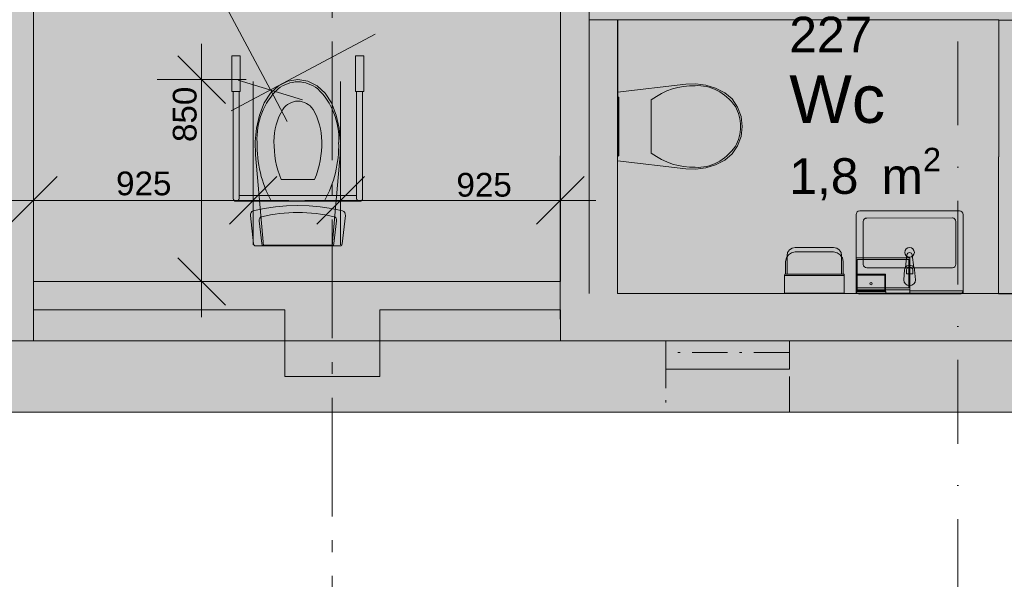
# Model space of a CAD drawing. Header units: millimetres. Extents: x -18529 to 56522, y -7462 to 46647.
# Tile 11 of 29: x 26584 to 30730, y -704 to 1652. Entities that reach past the tile are written whole.
import ezdxf

# ---------------------------------------------------------------- set-up
doc = ezdxf.new("R2010")
doc.units = ezdxf.units.MM
doc.header["$LTSCALE"] = 0.5
doc.header["$MEASUREMENT"] = 0
for name, pattern in [('Akselinje', [1500, 1000, -200, 100, -200]), ('Dot & Dashed', [13405.56, 7055.56, -3527.78, 0, -2822.22]), ('Over snittplan', [520, 300, -100, 20, -100]), ('PLINE', [0]), ('Prikk & stiplet', [1340.555525, 705.555534, -352.777767, 0, -282.222223])]:
    doc.linetypes.add(name, pattern=pattern)
for name, color, linetype in [('222- Søyler', 7, 'Continuous'), ('222- Søyler  (Skravur)', 7, 'Continuous'), ('231- Bærende yttervegger', 7, 'Continuous'), ('231- Bærende yttervegger (Skravur)', 7, 'Continuous'), ('242- Ikke-bærende innervegger', 7, 'Continuous'), ('242- Ikke-bærende innervegger (Skravur)', 7, 'Continuous'), ('242- Ikke-bærende innervegger (Skravur)(Nye konstruksjoner)', 7, 'Continuous'), ('242- Ikke-bærende innervegger(Nye konstruksjoner)', 7, 'Continuous'), ('251- Frittbærende dekker', 7, 'Continuous'), ('315-  SANITÆR RIV (Skravur)(Nye konstruksjoner)', 7, 'Continuous'), ('315-  SANITÆR RIV(Nye konstruksjoner)', 7, 'Continuous'), ('315- Utstyr for sanitærinstallasjoner(Nye konstruksjoner)', 7, 'Continuous'), ('822- Modullinjer bygning', 7, 'Continuous'), ('842-M___1_10 Målsetting bygning', 7, 'Continuous'), ('842-M___1_10 Målsetting bygning(Nye konstruksjoner)', 7, 'Continuous'), ('852- Snittmarkør innvendig', 7, 'Continuous'), ('862- M___BRA(Polylinje)', 7, 'Continuous'), ('862- M___BRA(Skravur)', 7, 'Continuous'), ('862- M___Nettoareal Fase 0(Polylinje)(Nye konstruksjoner)', 7, 'Continuous'), ('862- M___Nettoareal Fase 0(Skravur)(Nye konstruksjoner)', 7, 'Continuous'), ('862- M___Nettoareal Fase 0(Tekst)(Nye konstruksjoner)', 7, 'Continuous'), ('892- Hjelpelag bygning', 7, 'Continuous')]:
    doc.layers.add(name, color=color, linetype=linetype)
doc.styles.add('GENERATED_STYLE_1', font='arial.ttf')
doc.dimstyles.new('GENERATED_STYLE__1', dxfattribs={"dimtxt": 100, "dimasz": 190, "dimexe": 0.18, "dimexo": 3000, "dimgap": 0, "dimtad": 1, "dimdec": 0, "dimzin": 0, "dimdsep": 46, "dimtxsty": 'GENERATED_STYLE_1', "dimblk": 'ARROWHEAD_6', "dimblk1": 'ARROWHEAD_6', "dimblk2": 'ARROWHEAD_6', "dimcen": 0.09, "dimclrd": 256, "dimclre": 256, "dimclrt": 256, "dimadec": 1, "dimazin": 0, "dimtfac": 1, "dimtdec": 4, "dimtmove": 2, "dimatfit": 3, "dimfxl": 1, "dimtolj": 1, "dimtzin": 0, "dimarcsym": 0})
doc.dimstyles.new('GENERATED_STYLE__2', dxfattribs={"dimtxt": 100, "dimasz": 190, "dimexe": 0.18, "dimexo": 5000, "dimgap": 0, "dimtad": 1, "dimdec": 0, "dimzin": 0, "dimdsep": 46, "dimtxsty": 'GENERATED_STYLE_1', "dimblk": 'ARROWHEAD_6', "dimblk1": 'ARROWHEAD_6', "dimblk2": 'ARROWHEAD_6', "dimcen": 0.09, "dimclrd": 256, "dimclre": 256, "dimclrt": 256, "dimadec": 1, "dimazin": 0, "dimtfac": 1, "dimtdec": 4, "dimtmove": 0, "dimatfit": 3, "dimfxl": 1, "dimtolj": 1, "dimtzin": 0, "dimarcsym": 0})
doc.dimstyles.new('GENERATED_STYLE__4', dxfattribs={"dimtxt": 100, "dimasz": 190, "dimexe": 0.18, "dimexo": 5000, "dimgap": 0, "dimtad": 1, "dimdec": 0, "dimzin": 0, "dimdsep": 46, "dimtxsty": 'GENERATED_STYLE_1', "dimblk": 'ARROWHEAD_6', "dimblk1": 'ARROWHEAD_6', "dimblk2": 'ARROWHEAD_6', "dimcen": 0.09, "dimclrd": 256, "dimclre": 256, "dimclrt": 256, "dimadec": 1, "dimazin": 0, "dimtfac": 1, "dimtdec": 4, "dimtmove": 2, "dimatfit": 3, "dimfxl": 1, "dimtolj": 1, "dimtzin": 0, "dimarcsym": 0})
doc.dimstyles.new('GENERATED_STYLE__5', dxfattribs={"dimtxt": 100, "dimasz": 190, "dimexe": 0.18, "dimexo": 5000, "dimgap": 0, "dimtad": 1, "dimtih": 1, "dimtoh": 1, "dimdec": 0, "dimzin": 0, "dimdsep": 46, "dimtxsty": 'GENERATED_STYLE_1', "dimblk": 'ARROWHEAD_6', "dimblk1": 'ARROWHEAD_6', "dimblk2": 'ARROWHEAD_6', "dimcen": 0.09, "dimclrd": 256, "dimclre": 256, "dimclrt": 256, "dimadec": 1, "dimazin": 0, "dimtfac": 1, "dimtdec": 4, "dimtmove": 0, "dimatfit": 3, "dimfxl": 1, "dimtolj": 1, "dimtzin": 0, "dimarcsym": 0})

# ---------------------------------------------------------------- blocks, each defined once
blk = doc.blocks.new('*D2')
at = {"layer": '842-M___1_10 Målsetting bygning', "color": 253, "linetype": 'PLINE', "lineweight": 9, "true_color": 0xb4b4b4}
for p, q in [((27350.3, 1399.8), (27350.3, 1549.8)), ((27450.3, 1299.8), (27250.3, 1499.8)), ((27537.8, 1399.8), (27162.8, 1399.8)), ((27350.3, 549.8), (27350.3, 1399.8)), ((27250.3, 649.8), (27450.3, 449.8)), ((28681.6, 549.8), (27162.8, 549.8)), ((27350.3, 399.8), (27350.3, 549.8))]:
    blk.add_line(p, q, dxfattribs=at)
at = {"layer": '842-M___1_10 Målsetting bygning', "color": 253, "lineweight": 9, "true_color": 0xb4b4b4, "insert": (27330.3, 1137), "char_height": 100, "attachment_point": 7, "rotation": 90, "style": 'GENERATED_STYLE_1'}
blk.add_mtext('\\A1;{\\pql;\\fArial|b0|i0|c0|p0;\\W1.000000;850}', dxfattribs=at)
blk = doc.blocks.new('ARROWHEAD_6')
at = {"color": 0, "linetype": 'Continuous', "lineweight": 0}
for p, q in [((-0.5, -0.5), (0.5, 0.5)), ((0, 0), (-1, 0))]:
    blk.add_line(p, q, dxfattribs=at)
blk = doc.blocks.new('*D4')
at = {"layer": '842-M___1_10 Målsetting bygning(Nye konstruksjoner)', "color": 253, "linetype": 'PLINE', "lineweight": 9, "true_color": 0xb4b4b4}
for p, q in [((27018.3, 2127.9), (27625.6, 2450)), ((27113.6, 2348.2), (27183.9, 2215.7)), ((27319.1, 2174.3), (27048.7, 2257.2)), ((27183.9, 2215.7), (27639.8, 1356.4)), ((27474.1, 1268.6), (28081.5, 1590.7)), ((27504.6, 1397.9), (27775, 1314.9)), ((27639.8, 1356.4), (27710.1, 1223.9))]:
    blk.add_line(p, q, dxfattribs=at)
at = {"layer": '842-M___1_10 Målsetting bygning(Nye konstruksjoner)', "color": 253, "lineweight": 9, "true_color": 0xb4b4b4, "insert": (27375.9, 1896.5), "char_height": 100, "attachment_point": 7, "rotation": 297.9444, "style": 'GENERATED_STYLE_1'}
blk.add_mtext('\\A1;{\\pql;\\fArial|b0|i0|c0|p0;\\W1.000000;950}', dxfattribs=at)
blk = doc.blocks.new('*D15')
at = {"layer": '842-M___1_10 Målsetting bygning(Nye konstruksjoner)', "color": 253, "linetype": 'PLINE', "lineweight": 9, "true_color": 0xb4b4b4}
for p, q in [((27935.4, 1391.3), (27935.4, 703.8)), ((28860.4, 1078.8), (28860.4, 391.3)), ((28035.4, 991.3), (27835.4, 791.3)), ((28760.4, 791.3), (28960.4, 991.3)), ((27935.4, 891.3), (27785.4, 891.3)), ((28860.4, 891.3), (27935.4, 891.3)), ((29010.4, 891.3), (28860.4, 891.3))]:
    blk.add_line(p, q, dxfattribs=at)
at = {"layer": '842-M___1_10 Målsetting bygning(Nye konstruksjoner)', "color": 253, "lineweight": 9, "true_color": 0xb4b4b4, "insert": (28423, 905.6), "char_height": 100, "attachment_point": 7, "style": 'GENERATED_STYLE_1'}
blk.add_mtext('\\A1;{\\pql;\\fArial|b0|i0|c0|p0;\\W1.000000;925}', dxfattribs=at)
blk = doc.blocks.new('*D16')
at = {"layer": '842-M___1_10 Målsetting bygning(Nye konstruksjoner)', "color": 253, "linetype": 'PLINE', "lineweight": 9, "true_color": 0xb4b4b4}
for p, q in [((27566.9, 1391.3), (27566.9, 703.8)), ((26641.8, 1078.8), (26641.8, 391.3)), ((26741.8, 991.3), (26541.8, 791.3)), ((27466.9, 791.3), (27666.9, 991.3)), ((26641.8, 891.3), (26491.8, 891.3)), ((27566.9, 891.3), (26641.8, 891.3)), ((27716.9, 891.3), (27566.9, 891.3))]:
    blk.add_line(p, q, dxfattribs=at)
at = {"layer": '842-M___1_10 Målsetting bygning(Nye konstruksjoner)', "color": 253, "lineweight": 9, "true_color": 0xb4b4b4, "insert": (26990, 911.3), "char_height": 100, "attachment_point": 7, "style": 'GENERATED_STYLE_1'}
blk.add_mtext('\\A1;{\\pql;\\fArial|b0|i0|c0|p0;\\W1.000000;925}', dxfattribs=at)

msp = doc.modelspace()

# ---------------------------------------------------------------- hatches: boundary and pattern name
at = {"layer": '222- Søyler  (Skravur)', "linetype": 'Continuous', "lineweight": 9, "true_color": 0xb4b4b4}
for points in [[(27700, 429.8), (28100, 429.8), (28100, 500), (27700, 500)], [(28100, 429.8), (27700, 429.8), (27700, 150), (28100, 150)]]:
    msp.add_hatch(color=253, dxfattribs=at).paths.add_polyline_path(points)
at = {"layer": '231- Bærende yttervegger (Skravur)', "linetype": 'Continuous', "lineweight": 9, "true_color": 0xb4b4b4}
msp.add_hatch(color=253, dxfattribs=at).paths.add_polyline_path([(26190, 92), (26190, 0), (45252.5, 0), (45252.5, 92), (45252.5, 300), (26190, 300)])
at = {"layer": '242- Ikke-bærende innervegger (Skravur)', "linetype": 'Continuous', "lineweight": 9, "true_color": 0xb4b4b4}
for points in [[(26641.8, 549.8), (26641.8, 3300), (26491.8, 3300), (26491.8, 549.8)], [(26491.8, 429.8), (26491.8, 300), (26641.8, 300), (26641.8, 429.8)]]:
    msp.add_hatch(color=253, dxfattribs=at).paths.add_polyline_path(points)
at = {"layer": '242- Ikke-bærende innervegger (Skravur)(Nye konstruksjoner)', "linetype": 'Continuous', "lineweight": 9, "true_color": 0x029e21}
for points in [[(28861.6, 2240), (28861.6, 499.8), (28981.6, 499.8), (28981.6, 2240)], [(29101.6, 499.8), (29101.6, 1652.1), (28981.6, 1652.1), (28981.6, 499.8)], [(30825.6, 497.9), (30826.6, 1650.7), (30706.6, 1650.8), (30705.6, 498)], [(26641.8, 429.8), (26641.8, 549.8), (26491.8, 549.8), (26491.8, 429.8)], [(26641.8, 549.8), (26641.8, 429.8), (27700, 429.8), (27700, 500), (28100, 500), (28100, 429.8), (28861.6, 429.8), (28861.6, 549.8)], [(28981.6, 499.8), (28861.6, 499.8), (28861.6, 299.8)], [(28981.6, 499.8), (28861.6, 299.8), (28981.6, 299.8)], [(28981.6, 299.8), (32550.7, 299.9), (32550.7, 499.9), (28981.6, 499.8)], [(29305, 180), (29825, 180), (29825, 300), (29305, 300)]]:
    msp.add_hatch(color=104, dxfattribs=at).paths.add_polyline_path(points)
at = {"layer": '315-  SANITÆR RIV (Skravur)(Nye konstruksjoner)', "linetype": 'Continuous', "lineweight": 0, "true_color": 0xffffff}
msp.add_hatch(color=7, dxfattribs=at).paths.add_polyline_path([(30556.2, 510), (30332.1, 510), (30332.1, 500), (30556.2, 500)])
at = {"layer": '862- M___BRA(Skravur)', "linetype": 'Continuous', "lineweight": 0, "true_color": 0xffffff}
msp.add_hatch(color=7, dxfattribs=at).paths.add_polyline_path([(20100, 5450), (16300, 5450), (16300, 300), (48000, 300), (48000, 11769.9), (20100, 11770), (20100, 10130), (20100, 7180)])
at = {"layer": '862- M___Nettoareal Fase 0(Skravur)(Nye konstruksjoner)', "linetype": 'Continuous', "lineweight": 0, "true_color": 0xe6f3ff}
for points in [[(26641.8, 549.5), (28861.6, 549.9), (28861.6, 3300), (26641.8, 3300)], [(29101.1, 499.7), (30705.6, 498.9), (30706.6, 1651), (29102.2, 1652.1)]]:
    msp.add_hatch(color=7, dxfattribs=at).paths.add_polyline_path(points)

# ---------------------------------------------------------------- linework, layer by layer
at = {"layer": '222- Søyler', "color": 7, "linetype": 'PLINE', "lineweight": 13, "flags": 128}
msp.add_lwpolyline([(27700, 429.8), (27700, 150), (28100, 150), (28100, 429.8)], dxfattribs=at)
at = {"layer": '231- Bærende yttervegger', "color": 7, "linetype": 'Over snittplan', "lineweight": 5, "flags": 128}
for points in [[(48000, 300), (20150, 300)], [(29825, 250), (29305, 250)], [(29305, 250), (29305, 0)], [(29825, 0), (29825, 250)], [(20150, 0), (48000, 0)], [(29305, 0), (29825, 0)]]:
    msp.add_lwpolyline(points, dxfattribs=at)
at = {"layer": '231- Bærende yttervegger', "color": 7, "linetype": 'PLINE', "lineweight": 13, "flags": 128}
for points in [[(45252.5, 300), (26190, 300)], [(26190, 0), (45252.5, 0)]]:
    msp.add_lwpolyline(points, dxfattribs=at)
at = {"layer": '242- Ikke-bærende innervegger', "color": 7, "linetype": 'PLINE', "lineweight": 13, "flags": 128}
for points in [[(26641.8, 549.8), (26641.8, 3300)], [(26641.8, 300), (26641.8, 429.8)], [(26491.8, 300), (26641.8, 300)]]:
    msp.add_lwpolyline(points, dxfattribs=at)
at = {"layer": '242- Ikke-bærende innervegger(Nye konstruksjoner)', "color": 7, "linetype": 'PLINE', "lineweight": 13, "flags": 128}
for points in [[(28861.6, 2240), (28861.6, 549.8)], [(28981.6, 499.8), (28981.6, 2240)], [(29101.6, 1652.1), (28981.6, 1652.1)], [(28981.6, 1652.1), (28981.6, 499.8)], [(29101.6, 499.8), (29101.6, 1652.1)], [(30706.6, 1650.8), (30705.6, 498)], [(30826.6, 1650.7), (30706.6, 1650.8)], [(30705.6, 498), (30825.6, 497.9)], [(28861.6, 429.8), (28861.6, 299.8)]]:
    msp.add_lwpolyline(points, dxfattribs=at)
at = {"layer": '242- Ikke-bærende innervegger(Nye konstruksjoner)', "color": 7, "linetype": 'PLINE', "lineweight": 9, "flags": 128}
for points in [[(28861.6, 549.8), (26641.8, 549.8)], [(32430.7, 499.9), (29101.6, 499.8)], [(26641.8, 429.8), (27700, 429.8)], [(28100, 429.8), (28861.6, 429.8)], [(28861.6, 299.8), (32550.7, 299.9)], [(29825, 300), (29305, 300)], [(29305, 300), (29305, 180)], [(29825, 180), (29825, 300)], [(29305, 180), (29825, 180)]]:
    msp.add_lwpolyline(points, dxfattribs=at)
at = {"layer": '251- Frittbærende dekker', "color": 7, "linetype": 'Dot & Dashed', "lineweight": 13, "flags": 128}
msp.add_lwpolyline([(150, 150), (15750, 150), (15750, 300), (20000, 300), (20000, 450), (20450, 450), (20450, 300), (48000, 300), (48000, 19850), (20000.2, 19850), (20000.2, 14800), (16150, 14800), (16150, 20150), (16150, 30100), (150, 30100)], close=True, dxfattribs=at)
at = {"layer": '315-  SANITÆR RIV(Nye konstruksjoner)', "color": 7, "linetype": 'PLINE', "lineweight": 5}
for p, q in [((30165.2, 543.4), (30163.8, 540)), ((30163.8, 540), (30165.2, 536.6)), ((30168.6, 544.8), (30165.2, 543.4)), ((30171.9, 543.4), (30168.6, 544.8)), ((30173.4, 540), (30171.9, 543.4)), ((30171.9, 536.6), (30173.4, 540)), ((30165.2, 536.6), (30168.6, 535.2)), ((30168.6, 535.2), (30171.9, 536.6)), ((30556.2, 510), (30332.1, 510)), ((30332.1, 510), (30332.1, 500)), ((30332.1, 500), (30556.2, 500)), ((30556.2, 500), (30556.2, 510))]:
    msp.add_line(p, q, dxfattribs=at)
at = {"layer": '315-  SANITÆR RIV(Nye konstruksjoner)', "color": 7, "linetype": 'PLINE', "lineweight": 5, "flags": 128}
for points in [[(29809, 580), (29809, 634), (29812.1, 649.3), (29815, 653.7), (29820.7, 662.3), (29833.7, 670.9), (29849, 674), (30011, 674), (30026.3, 670.9), (30039.3, 662.3), (30045, 653.7), (30048, 649.3), (30051, 634), (30051, 580)], [(30045, 580), (30045, 653.7), (30045, 659), (30042.4, 672), (30035.1, 683), (30024, 690.4), (30011, 693), (29849, 693), (29836, 690.4), (29825, 683), (29817.6, 672), (29815, 659), (29815, 653.7), (29815, 580)], [(30106.1, 650), (30332.1, 650)], [(30106.1, 515), (30106.1, 650)], [(30110.6, 642.5), (30327.6, 642.5)], [(30110.6, 522.5), (30110.6, 642.5)], [(30327.6, 642.5), (30327.6, 522.5)], [(30327.6, 635), (30332.1, 635)], [(30332.1, 650), (30332.1, 635)], [(30332.1, 635), (30332.1, 530)], [(29805, 575), (29805.5, 580)], [(29805, 575), (29805, 500)], [(30055, 575), (29805, 575)], [(30055, 580), (30051, 580), (29809, 580), (29805.5, 580)], [(30055, 575), (30055, 580)], [(30055, 575), (30055, 500)], [(30107.3, 508), (30107.3, 580)], [(30107.3, 580), (30229.8, 580)], [(30109.8, 512), (30109.8, 576)], [(30109.8, 576), (30227.3, 576)], [(30163.8, 540), (30165.2, 543.4)], [(30165.2, 536.6), (30163.8, 540)], [(30165.2, 543.4), (30168.6, 544.8)], [(30168.6, 544.8), (30171.9, 543.4)], [(30171.9, 543.4), (30173.4, 540)], [(30173.4, 540), (30171.9, 536.6)], [(30227.3, 576), (30227.3, 512)], [(30229.8, 580), (30229.8, 508)], [(30055, 500), (29805, 500)], [(30106.1, 515), (30332.1, 515)], [(30106.1, 500), (30106.1, 515)], [(30106.1, 500), (30106.1, 508)], [(30106.1, 508), (30231.1, 508)], [(30332.1, 500), (30106.1, 500)], [(30231.1, 500), (30106.1, 500)], [(30227.3, 512), (30109.8, 512)], [(30327.6, 522.5), (30110.6, 522.5)], [(30168.6, 535.2), (30165.2, 536.6)], [(30171.9, 536.6), (30168.6, 535.2)], [(30231.1, 508), (30231.1, 500)], [(30332.1, 530), (30327.6, 530)], [(30332.1, 530), (30332.1, 515)], [(30332.1, 515), (30332.1, 500)]]:
    msp.add_lwpolyline(points, dxfattribs=at)
msp.add_lwpolyline([(30556.2, 510), (30332.1, 510), (30332.1, 500), (30556.2, 500)], close=True, dxfattribs=at)
at = {"layer": '315- Utstyr for sanitærinstallasjoner(Nye konstruksjoner)', "color": 7, "linetype": 'PLINE', "lineweight": 5}
for p, q in [((29243.5, 1202.3), (29243.4, 1314.3)), ((29243.6, 1090.2), (29243.5, 1202.3)), ((27684.7, 979.3), (27755.4, 979.3)), ((27755.4, 979.3), (27826.1, 979.3)), ((27755.4, 912.3), (27507.9, 912.3)), ((27507.9, 912.3), (27507.9, 899.8)), ((27755.4, 912.3), (28002.9, 912.3)), ((28002.9, 912.3), (28002.9, 899.8)), ((27495.4, 887.3), (27755.4, 887.3)), ((27643.3, 889), (27755.4, 889)), ((27755.4, 889), (27867.4, 889)), ((28015.4, 887.3), (27755.4, 887.3)), ((27592.6, 805.6), (27603.3, 709.8)), ((27907.5, 709.8), (27918.2, 805.6)), ((30136.1, 621.8), (30136, 801.8)), ((30150.9, 816.8), (30510.9, 817.1)), ((30526, 802.1), (30526.1, 622.1)), ((27609.4, 702), (27901.4, 702)), ((30511.1, 607.1), (30151.1, 606.8)), ((30317.5, 581.8), (30317.5, 596.7)), ((30344.7, 581.8), (30317.5, 581.8)), ((30344.7, 596.7), (30344.7, 581.8))]:
    msp.add_line(p, q, dxfattribs=at)
at = {"layer": '315- Utstyr for sanitærinstallasjoner(Nye konstruksjoner)', "color": 7, "linetype": 'PLINE', "lineweight": 5, "flags": 128}
for points in [[(27477.9, 1349.8), (27477.9, 1499.8), (27512.9, 1499.8), (27512.9, 1349.8)], [(28032.9, 1349.8), (28032.9, 1499.8), (27997.9, 1499.8), (27997.9, 1349.8)], [(27929.7, 1195.7), (27916.9, 1250.1), (27897.3, 1301.4), (27871, 1342.1), (27837, 1373.3), (27797.6, 1393), (27755.4, 1399.8), (27713.2, 1393), (27673.8, 1373.3), (27639.8, 1342.1), (27613.4, 1301.4), (27593.9, 1250.1), (27581.1, 1195.7), (27575.5, 1139.5), (27577.1, 1083), (27610.4, 699.8), (27900.4, 699.8), (27933.7, 1083), (27935.3, 1139.5)], [(29473.4, 1376.7), (29514.2, 1364), (29552.7, 1344.5), (29583.3, 1318.2), (29606.7, 1284.2), (29621.5, 1244.8), (29626.6, 1202.6), (29621.5, 1160.4), (29606.8, 1120.9), (29583.4, 1086.9), (29553, 1060.6), (29514.5, 1041), (29473.7, 1028.2), (29431.5, 1022.5), (29389.1, 1024.1), (29101.7, 1057.2), (29101.5, 1347.2), (29388.9, 1380.7), (29431.3, 1382.3)], [(29101.7, 1079.2), (29101.5, 1325.2), (29106.5, 1325.2), (29106.7, 1079.2)], [(27896.8, 857), (27849.9, 864.1), (27802.7, 868.3), (27755.4, 869.7), (27708.1, 868.3), (27660.9, 864.1), (27614, 857), (27567.3, 847.2), (27562.2, 844.6), (27558.1, 840), (27555.8, 833.8), (27555.5, 827), (27568.8, 707.6), (27569.6, 704.5), (27571.3, 702), (27573.6, 700.3), (27576.1, 699.8), (27934.6, 699.8), (27937.2, 700.3), (27939.5, 702), (27941.1, 704.5), (27941.9, 707.6), (27955.3, 827), (27955, 833.8), (27952.6, 840), (27948.6, 844.6), (27943.4, 847.2)]]:
    msp.add_lwpolyline(points, close=True, dxfattribs=at)
for points in [[(27507.9, 899.8), (27507.9, 1349.8), (27482.9, 1349.8), (27482.9, 899.8, 1)], [(28002.9, 899.8), (28002.9, 1349.8), (28027.9, 1349.8), (28027.9, 899.8, -1)], [(30541.2, 497.1), (30121.2, 496.8, -0.414214), (30106.2, 511.8), (30105.9, 831.8, -0.414214), (30120.9, 846.8), (30540.9, 847.1, -0.414214), (30555.9, 832.1), (30556.2, 512.1, -0.414214)], [(30356.1, 556.9), (30352.1, 598.9, 0.12102), (30348.8, 608.4), (30342.2, 661.3, 0.882566), (30320, 661.3), (30313.4, 608.4, 0.12102), (30310.1, 598.9), (30306.1, 556.9, 1)]]:
    msp.add_lwpolyline(points, format="xyb", close=True, dxfattribs=at)
at = {"layer": '315- Utstyr for sanitærinstallasjoner(Nye konstruksjoner)', "color": 7, "linetype": 'PLINE', "lineweight": 5}
msp.add_circle((30331.1, 672.4), 20, dxfattribs=at)
for centre, radius, start, end in [((27495.4, 899.8), 12.5, 270, 0), ((28015.4, 899.8), 12.5, 180, 270), ((30151, 801.8), 15, 90.0429, 180.0429), ((30511, 802.1), 15, 0.0429, 90.0429), ((30511.1, 622.1), 15, 270.0429, 0.0429), ((30151.1, 621.8), 15, 180.0429, 270.0429), ((30331.1, 597), 21.1, 32.8139, 147.2719), ((30331.1, 596.7), 13.6, 0.0429, 180.0429)]:
    msp.add_arc(centre, radius, start, end, dxfattribs=at)
for centre, major_axis, ratio, start_param, end_param in [((27756.2, 1238.7), (0, 151.6), 0.939822, 0.005861, 0.632505), ((27754.6, 1238.7), (0, 151.6), 0.939822, 5.650681, 6.277325), ((29420, 937), (-0.3, 437.4), 0.798024, 6.259569, 6.81259), ((29439.9, 1110.4), (-0.2, 264.2), 0.798024, 5.438328, 6.338917), ((27847.4, 1150.7), (0, 281.2), 0.939822, 0.725935, 1.626524), ((27663.4, 1150.7), (0, 281.2), 0.939822, 4.656658, 5.557246), ((27756.2, 1223.5), (0, 85.6), 0.939822, 0.010391, 0.933696), ((27754.6, 1223.5), (0, 85.6), 0.939822, 5.34949, 6.272794), ((29505.8, 1201.7), (-0.1, 142.5), 0.798024, 4.71825, 5.344893), ((27894.2, 1139), (0, 254.6), 0.939822, 1.009878, 1.567543), ((27616.6, 1139), (0, 254.6), 0.939822, 4.715638, 5.273303), ((29505.8, 1203.3), (-0.1, 142.5), 0.798024, 4.079884, 4.706528), ((28020.9, 1124.1), (0, 465.4), 0.939822, 1.547178, 2.100199), ((28027.4, 1134.7), (0, 396.4), 0.939822, 1.557891, 1.973619), ((27483.4, 1134.7), (0, 396.4), 0.939822, 4.309564, 4.725291), ((27489.9, 1124.1), (0, 465.4), 0.939822, 4.182984, 4.736005), ((29419.6, 1467.9), (-0.3, 437.4), 0.798024, 2.61219, 3.165211), ((29439.7, 1294.5), (-0.2, 264.2), 0.798024, 3.085865, 3.986454), ((27755.4, -148.2), (0, 988), 0.816149, 6.092316, 6.474054), ((27603.9, 807.9), (0, 14.1), 0.816149, 0.133592, 1.733713), ((27906.8, 807.9), (0, 14.1), 0.816149, 4.549473, 6.149593), ((27609.5, 709.6), (0, 7.6), 0.816149, 1.54226, 3.128174), ((27901.3, 709.6), (0, 7.6), 0.816149, 3.155012, 4.740925)]:
    msp.add_ellipse(centre, major_axis=major_axis, ratio=ratio, start_param=start_param, end_param=end_param, dxfattribs=at)
at = {"layer": '822- Modullinjer bygning', "color": 94, "linetype": 'Akselinje', "lineweight": 18}
for p, q in [((27900, -3439.6), (27900, 21085.4)), ((17356.5, 0), (55062.7, 0))]:
    msp.add_line(p, q, dxfattribs=at)
at = {"layer": '852- Snittmarkør innvendig', "color": 5, "linetype": 'Prikk & stiplet', "lineweight": 9}
msp.add_line((30534, 21671.5), (30534, -1859.6), dxfattribs=at)
at = {"layer": '862- M___BRA(Polylinje)', "color": 7, "linetype": 'Continuous', "lineweight": 0, "true_color": 0xffffff, "flags": 128}
msp.add_lwpolyline([(20100, 5450), (16300, 5450), (16300, 300), (48000, 300), (48000, 11769.9), (20100, 11770), (20100, 10130), (20100, 7180)], close=True, dxfattribs=at)
at = {"layer": '862- M___Nettoareal Fase 0(Polylinje)(Nye konstruksjoner)', "color": 7, "linetype": 'Continuous', "lineweight": 0, "true_color": 0xe6f3ff, "flags": 128}
for points in [[(26641.8, 549.5), (28861.6, 549.9), (28861.6, 3300), (26641.8, 3300)], [(29101.1, 499.7), (30705.6, 498.9), (30706.6, 1651), (29102.2, 1652.1)]]:
    msp.add_lwpolyline(points, close=True, dxfattribs=at)
at = {"layer": '862- M___Nettoareal Fase 0(Polylinje)(Nye konstruksjoner)', "color": 7, "linetype": 'PLINE', "lineweight": 5, "flags": 128}
for points in [[(26641.8, 549.5), (28861.6, 549.9), (28861.6, 3300), (26641.8, 3300)], [(29101.1, 499.7), (30705.6, 498.9), (30706.6, 1651), (29102.2, 1652.1)]]:
    msp.add_lwpolyline(points, close=True, dxfattribs=at)
at = {"layer": '892- Hjelpelag bygning', "color": 7, "linetype": 'PLINE', "lineweight": 5, "flags": 128}
msp.add_lwpolyline([(0, 30099.8), (-15956.4, 30099.6), (-15956.5, 42609.6), (16188.6, 42609.6), (16188.6, 42710), (48300, 42710), (48300, 20150), (48300, -312.3), (48300, 0), (20150, 0)], dxfattribs=at)

# ---------------------------------------------------------------- texts
at = {"layer": '862- M___Nettoareal Fase 0(Tekst)(Nye konstruksjoner)', "color": 7, "lineweight": 5, "attachment_point": 1, "style": 'GENERATED_STYLE_1'}
for s, insert, char_height in [('\\A1;{\\pql;\\pt0,24100;\\fArial|b0|i0|c0|p0;\\W1.000000;6,1\\fArial|b0|i0|c0|p0;\\W1.000000;\\A1{\\H.66x;\\S^  ;}\\fArial|b0|i0|c0|p0;\\W1.000000; m\\fArial|b0|i0|c0|p0;\\W1.000000;\\A1{\\H.66x;\\S2^  ;}}', (27598.4, 2328.5), 150), ('\\A1;{\\pql;\\pt0;\\fArial|b0|i0|c0|p0;\\W1.000000;227}', (29824.5, 1664.7), 150), ('\\A1;{\\pql;\\pt0;\\fArial|b0|i0|c0|p0;\\W1.000000;}', (30220.5, 1463.3), 200), ('\\A1;{\\pql;\\pt0;\\fArial|b0|i0|c0|p0;\\W1.000000;Wc}', (29824.5, 1417.6), 200), ('\\A1;{\\pql;\\pt0;\\fArial|b0|i0|c0|p0;\\W1.000000;}', (29824.5, 1149), 150), ('\\A1;{\\pql;\\pt0,24100;\\fArial|b0|i0|c0|p0;\\W1.000000;1,8\\fArial|b0|i0|c0|p0;\\W1.000000;\\A1{\\H.66x;\\S^  ;}\\fArial|b0|i0|c0|p0;\\W1.000000; m\\fArial|b0|i0|c0|p0;\\W1.000000;\\A1{\\H.66x;\\S2^  ;}}', (29824.5, 1112.6), 150)]:
    msp.add_mtext(s, dxfattribs=dict(at, insert=insert, char_height=char_height))

# ---------------------------------------------------------------- dimensions: what is measured, and where the dimension line sits
at = {"layer": '842-M___1_10 Målsetting bygning', "color": 253, "linetype": 'Continuous', "lineweight": 9, "true_color": 0xb4b4b4}
dim = msp.add_linear_dim(base=(27350.3, 1399.8), p1=(28981.6, 549.8), p2=(27755.4, 1399.8), angle=90, dimstyle='GENERATED_STYLE__1', dxfattribs=at)
dim.commit()
dim.dimension.update_dxf_attribs({"geometry": '*D2', "text_midpoint": (27280.3, 1251.2), "dimtype": 160, "text_rotation": 90})
at = {"layer": '842-M___1_10 Målsetting bygning(Nye konstruksjoner)', "color": 253, "linetype": 'Continuous', "lineweight": 9, "true_color": 0xb4b4b4}
dim = msp.add_linear_dim(base=(27639.8, 1356.4), p1=(27195.5, 2221.8), p2=(27680.1, 1377.9), angle=297.9444, text='950', dimstyle='GENERATED_STYLE__2', dxfattribs=at)
dim.commit()
dim.dimension.update_dxf_attribs({"geometry": '*D4', "text_midpoint": (27473.6, 1819.1), "dimtype": 160, "text_rotation": 297.9444})
dim = msp.add_linear_dim(base=(26641.8, 891.3), p1=(27566.9, 1115.6), p2=(26641.8, 300), angle=180, dimstyle='GENERATED_STYLE__5', dxfattribs=at)
dim.commit()
dim.dimension.update_dxf_attribs({"geometry": '*D16', "text_midpoint": (27104.1, 961.3), "dimtype": 160})
dim = msp.add_linear_dim(base=(27935.4, 891.3), p1=(28860.4, 298.6), p2=(27935.4, 1137.3), angle=180, dimstyle='GENERATED_STYLE__4', dxfattribs=at)
dim.commit()
dim.dimension.update_dxf_attribs({"geometry": '*D15', "text_midpoint": (28537.2, 955.6), "dimtype": 160, "text_rotation": 360})

doc.saveas('drawing.dxf')
